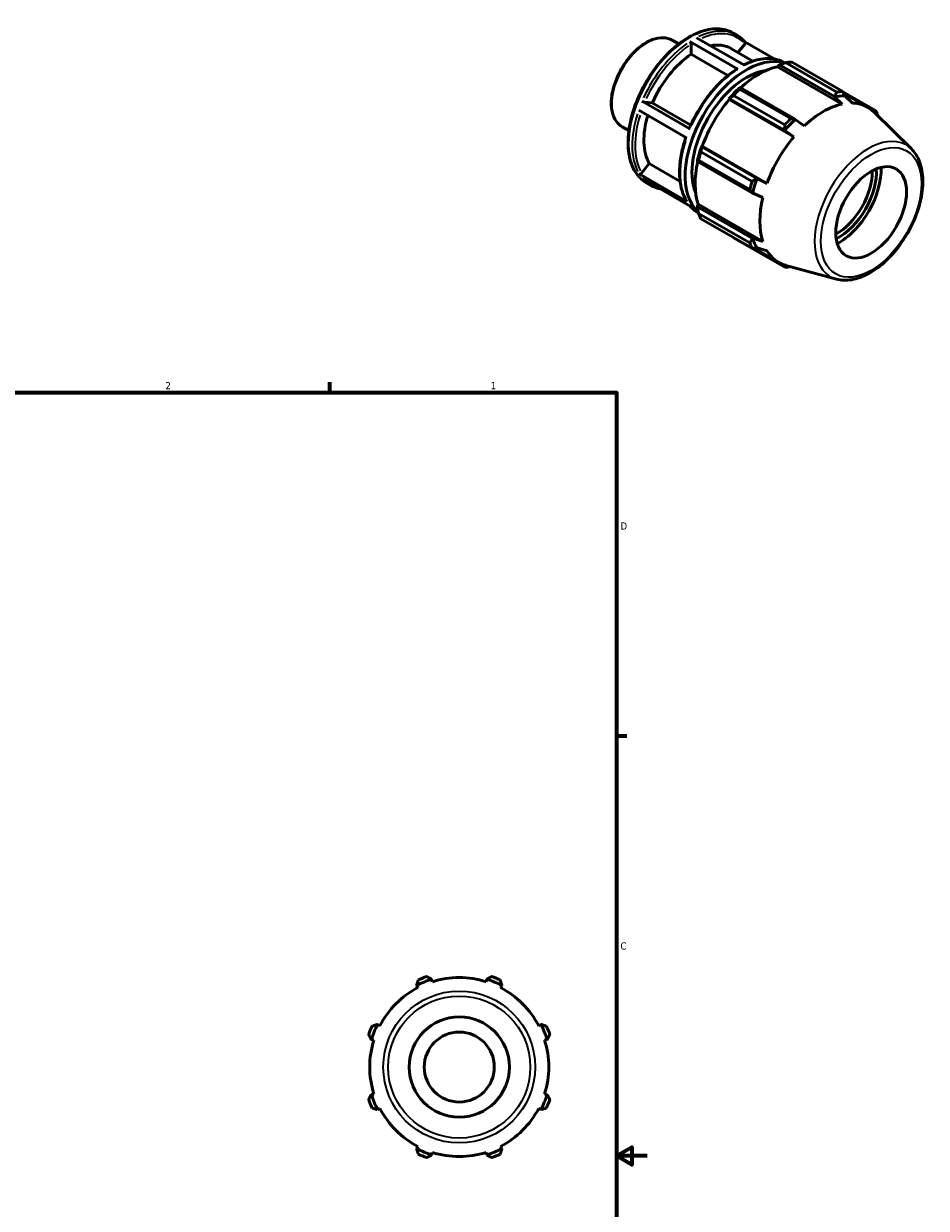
# Model space of a CAD drawing. Header units: inches. Extents: x -2.1 to 37.6, y -5.2 to 25.8.
# Tile 6 of 6: x 25.7 to 37.6, y 10.3 to 25.8. Entities that reach past the tile are written whole.
import ezdxf

# ---------------------------------------------------------------- set-up
doc = ezdxf.new("R2010")
doc.units = ezdxf.units.IN
doc.header["$MEASUREMENT"] = 0
for name, color, linetype, lineweight in [('Border (ANSI)', 7, 'Continuous', 70), ('Visible (ANSI)', 7, 'Continuous', 50), ('Visible Narrow (ANSI)', 7, 'Continuous', 35)]:
    doc.layers.add(name, color=color, linetype=linetype, lineweight=lineweight)
doc.styles.add('Note Text (ANSI)', font='tahoma.ttf')

# ---------------------------------------------------------------- blocks, each defined once
blk = doc.blocks.new('Borders Default Border')
at = {"layer": 'Border (ANSI)'}
for p, q in [((29.75, 21), (29.75, 21.134)), ((33.5, 16.5), (33.634, 16.5))]:
    blk.add_line(p, q, dxfattribs=at)
at = {"layer": 'Border (ANSI)', "flags": 128}
for points in [[(0.5, 1), (0.5, 21), (33.5, 21), (33.5, 1), (0.5, 1)], [(33.9, 11), (33.5, 11), (33.7, 11.115), (33.7, 10.885), (33.5, 11)]]:
    blk.add_lwpolyline(points, dxfattribs=at)
at = {"layer": 'Border (ANSI)', "color": 5, "true_color": 0x0000ff, "char_height": 0.0945, "attachment_point": 7, "style": 'Note Text (ANSI)'}
for s, insert in [('2', (27.596, 21.04)), ('1', (31.854, 21.04)), ('D', (33.553, 19.203)), ('C', (33.552, 13.701))]:
    blk.add_mtext(s, dxfattribs=dict(at, insert=insert))

msp = doc.modelspace()

# ---------------------------------------------------------------- linework, layer by layer
at = {"layer": 'Visible (ANSI)'}
for p, q in [((34.229, 25.611), (34.315, 25.562)), ((34.549, 25.644), (35.175, 25.284)), ((35.027, 25.705), (35.074, 25.678)), ((35.086, 25.232), (34.46, 25.593)), ((34.478, 25.427), (34.478, 25.56)), ((34.998, 25.504), (35.286, 25.338)), ((35.09, 25.451), (35.179, 25.561)), ((35.572, 25.364), (35.18, 25.59)), ((34.959, 25.15), (34.478, 25.427)), ((35.61, 25.274), (35.633, 25.287)), ((35.633, 25.287), (36.352, 24.873)), ((35.701, 25.317), (35.705, 25.315)), ((36.384, 24.932), (35.713, 25.318)), ((35.791, 25.326), (36.462, 24.939)), ((35.607, 25.263), (35.61, 25.274)), ((35.607, 25.263), (36.455, 24.775)), ((35.119, 24.991), (35.106, 24.984)), ((35.837, 24.577), (35.119, 24.991)), ((34.972, 24.842), (34.981, 24.845)), ((34.976, 24.835), (34.972, 24.842)), ((34.976, 24.835), (35.823, 24.347)), ((34.981, 24.845), (35.699, 24.432)), ((35.703, 24.502), (35.032, 24.889)), ((35.11, 24.971), (35.781, 24.584)), ((36.352, 24.873), (36.352, 24.868)), ((36.352, 24.868), (36.455, 24.775)), ((36.889, 24.692), (36.464, 24.936)), ((36.475, 24.915), (36.79, 24.733)), ((36.489, 24.882), (36.489, 24.887)), ((36.588, 24.788), (36.489, 24.882)), ((34.418, 24.335), (33.791, 24.696)), ((33.835, 24.811), (34.462, 24.45)), ((33.87, 24.799), (33.969, 24.79)), ((33.969, 24.79), (34.472, 24.5)), ((37.361, 24.187), (36.872, 24.671)), ((35.839, 24.573), (35.837, 24.577)), ((35.956, 24.488), (35.839, 24.573)), ((33.576, 24.477), (33.662, 24.427)), ((35.699, 24.432), (35.702, 24.429)), ((35.702, 24.429), (35.823, 24.347)), ((34.617, 24.215), (34.615, 24.225)), ((34.615, 24.225), (34.623, 24.225)), ((35.336, 23.802), (34.617, 24.215)), ((34.623, 24.225), (35.47, 23.737)), ((34.606, 24.15), (35.277, 23.763)), ((33.829, 23.871), (33.929, 23.995)), ((33.929, 23.995), (34.333, 23.763)), ((34.56, 24.037), (34.56, 24.023)), ((34.56, 24.023), (35.279, 23.61)), ((35.244, 23.655), (34.573, 24.041)), ((33.795, 23.862), (34.421, 23.501)), ((34.466, 23.438), (33.839, 23.799)), ((33.895, 23.74), (33.942, 23.713)), ((35.34, 23.801), (35.336, 23.802)), ((35.47, 23.737), (35.34, 23.801)), ((35.279, 23.61), (35.283, 23.61)), ((35.283, 23.61), (35.415, 23.551)), ((34.56, 23.455), (34.568, 23.463)), ((34.56, 23.428), (34.56, 23.455)), ((35.279, 23.015), (34.56, 23.428)), ((34.568, 23.463), (35.415, 22.975)), ((34.569, 23.352), (34.572, 23.35)), ((34.573, 23.343), (35.244, 22.957)), ((35.277, 22.886), (34.606, 23.272)), ((35.032, 23.025), (35.703, 22.638)), ((35.283, 23.017), (35.279, 23.015)), ((35.415, 22.975), (35.283, 23.017)), ((35.301, 22.887), (35.621, 22.703)), ((35.336, 22.888), (35.34, 22.891)), ((35.34, 22.891), (35.47, 22.852)), ((36.38, 22.483), (35.716, 22.663)), ((30.883, 13.237), (30.885, 13.233)), ((30.885, 13.233), (30.9, 13.204)), ((31.079, 13.314), (31.078, 13.318)), ((31.089, 13.282), (31.079, 13.314)), ((31.804, 13.314), (31.794, 13.282)), ((31.805, 13.318), (31.804, 13.314)), ((31.983, 13.204), (31.998, 13.233)), ((31.998, 13.233), (32, 13.237)), ((30.373, 12.721), (30.369, 12.723)), ((30.402, 12.706), (30.373, 12.721)), ((32.51, 12.721), (32.481, 12.706)), ((32.514, 12.723), (32.51, 12.721)), ((30.288, 12.528), (30.292, 12.527)), ((30.292, 12.527), (30.324, 12.517)), ((32.559, 12.517), (32.591, 12.527)), ((32.591, 12.527), (32.595, 12.528)), ((30.292, 11.802), (30.288, 11.801)), ((30.324, 11.812), (30.292, 11.802)), ((32.591, 11.802), (32.559, 11.812)), ((32.595, 11.801), (32.591, 11.802)), ((30.369, 11.606), (30.373, 11.608)), ((30.373, 11.608), (30.402, 11.623)), ((32.481, 11.623), (32.51, 11.608)), ((32.51, 11.608), (32.514, 11.606)), ((30.885, 11.096), (30.883, 11.092)), ((30.9, 11.125), (30.885, 11.096)), ((31.078, 11.011), (31.079, 11.015)), ((31.079, 11.015), (31.089, 11.047)), ((31.794, 11.047), (31.804, 11.015)), ((31.804, 11.015), (31.805, 11.011)), ((31.998, 11.096), (31.983, 11.125)), ((32, 11.092), (31.998, 11.096))]:
    msp.add_line(p, q, dxfattribs=at)
for radius in [0.656, 0.458]:
    msp.add_circle((31.442, 12.165), radius, dxfattribs=at)
for radius, start, end in [(1.26, 109.792, 115.208), (1.26, 64.792, 70.208), (1.172, 117.5, 152.5), (1.205, 107.5, 117.5), (1.172, 72.5, 107.5), (1.205, 62.5, 72.5), (1.172, 27.5, 62.5), (1.205, 152.5, 162.5), (1.205, 17.5, 27.5), (1.26, 154.792, 160.208), (1.26, 19.792, 25.208), (1.172, 162.5, 197.5), (1.172, 342.5, 17.5), (1.205, 197.5, 207.5), (1.205, 332.5, 342.5), (1.26, 199.792, 205.208), (1.26, 334.792, 340.208), (1.172, 207.5, 242.5), (1.172, 297.5, 332.5), (1.205, 242.5, 252.5), (1.26, 244.792, 250.208), (1.172, 252.5, 287.5), (1.205, 287.5, 297.5), (1.26, 289.792, 295.208)]:
    msp.add_arc((31.442, 12.165), radius, start, end, dxfattribs=at)
for centre, major_axis, start_param, end_param in [((34.527, 24.685), (0.472, 0.819), 0, 0.469691), ((34.527, 24.685), (-0.472, -0.819), 3.998068, 4.91183), ((35.201, 24.297), (0.566, 0.983), 0.118908, 3.021162), ((35.412, 24.175), (0.629, 1.092), 0.343502, 0.438029), ((35.201, 24.297), (-0.503, -0.874), 3.56127, 5.863508), ((35.358, 24.206), (0.585, 1.015), 0.478032, 1.071949), ((35.358, 24.206), (-0.591, -1.026), 4.23049, 4.405023), ((35.358, 24.206), (0.585, 1.015), 1.26343, 1.874295), ((35.412, 24.175), (0.629, 1.092), 1.1289, 1.223427), ((36.095, 23.781), (0.601, 1.044), 0.303499, 0.478032), ((36.083, 23.789), (0.629, 1.092), 0.343502, 0.438029), ((36.205, 23.718), (-0.585, -1.015), 3.619624, 4.23049), ((36.205, 23.718), (0.585, 1.015), 6.13202, 6.586684), ((36.083, 23.789), (0.629, 1.092), 5.845591, 5.935816), ((34.527, 24.685), (-0.472, -0.819), 5.100313, 5.959028), ((36.095, 23.781), (-0.601, -1.044), 4.23049, 4.405023), ((36.083, 23.789), (-0.629, -1.092), 4.270492, 4.36502), ((35.358, 24.206), (-0.591, -1.026), 5.015888, 5.190421), ((36.205, 23.718), (-0.585, -1.015), 4.405023, 5.015888), ((35.412, 24.175), (0.629, 1.092), 1.914298, 2.008825), ((35.358, 24.206), (0.585, 1.015), 2.065615, 2.659693), ((36.384, 23.615), (-0.327, -0.568), 0.752832, 2.388761), ((36.411, 23.599), (0.347, 0.602), 3.84985, 5.574928), ((36.411, 23.599), (0.39, 0.678), 3.88382, 5.540958), ((36.083, 23.789), (-0.629, -1.092), 5.055891, 5.150418), ((36.095, 23.781), (-0.601, -1.044), 5.015888, 5.190421), ((36.205, 23.718), (-0.585, -1.015), 5.190421, 5.801286), ((35.412, 24.175), (-0.629, -1.092), 5.841289, 5.935816), ((36.095, 23.781), (-0.601, -1.044), 5.801286, 5.975819), ((36.083, 23.789), (-0.629, -1.092), 5.841289, 5.935816), ((36.205, 23.718), (-0.585, -1.015), 5.975819, 6.434351), ((36.083, 23.789), (-0.629, -1.092), 0.343502, 0.437594)]:
    msp.add_ellipse(centre, major_axis=major_axis, ratio=0.578093, start_param=start_param, end_param=end_param, dxfattribs=at)
msp.add_ellipse((36.833, 23.357), major_axis=(0.327, 0.568), ratio=0.578093, dxfattribs=at)
for points, knots in [([(35.027, 25.705), (34.966, 25.74), (34.896, 25.759), (34.744, 25.762), (34.662, 25.746), (34.492, 25.68), (34.405, 25.63), (34.234, 25.5), (34.152, 25.42), (34, 25.241), (33.931, 25.141), (33.813, 24.93), (33.764, 24.819), (33.691, 24.598), (33.667, 24.487), (33.647, 24.277), (33.651, 24.178), (33.687, 24.001), (33.719, 23.923), (33.8, 23.81), (33.844, 23.769), (33.895, 23.74)], [5.499721, 5.499721, 5.499721, 5.499721, 5.805792, 5.805792, 6.121027, 6.121027, 6.444169, 6.444169, 6.767974, 6.767974, 7.091125, 7.091125, 7.414021, 7.414021, 7.737242, 7.737242, 8.061111, 8.061111, 8.383797, 8.383797, 8.641314, 8.641314, 8.641314, 8.641314]), ([(34.229, 25.611), (34.194, 25.631), (34.154, 25.642), (34.066, 25.646), (34.019, 25.637), (33.921, 25.601), (33.87, 25.572), (33.771, 25.498), (33.723, 25.452), (33.635, 25.349), (33.595, 25.291), (33.526, 25.17), (33.498, 25.106), (33.455, 24.978), (33.441, 24.914), (33.429, 24.792), (33.431, 24.734), (33.453, 24.631), (33.472, 24.585), (33.52, 24.518), (33.546, 24.494), (33.576, 24.477)], [5.499721, 5.499721, 5.499721, 5.499721, 5.796542, 5.796542, 6.107483, 6.107483, 6.43254, 6.43254, 6.759205, 6.759205, 7.084751, 7.084751, 7.40983, 7.40983, 7.73546, 7.73546, 8.062191, 8.062191, 8.386638, 8.386638, 8.641314, 8.641314, 8.641314, 8.641314]), ([(35.181, 25.588), (35.175, 25.596), (35.169, 25.603), (35.156, 25.616), (35.149, 25.623), (35.135, 25.635), (35.128, 25.641), (35.113, 25.653), (35.105, 25.658), (35.09, 25.668), (35.082, 25.673), (35.074, 25.678)], [5.296867, 5.296867, 5.296867, 5.296867, 5.3374378, 5.3374378, 5.3780086, 5.3780086, 5.4185793, 5.4185793, 5.4591501, 5.4591501, 5.4997209, 5.4997209, 5.4997209, 5.4997209]), ([(34.46, 25.593), (34.462, 25.591), (34.464, 25.589), (34.469, 25.585), (34.471, 25.582), (34.474, 25.576), (34.476, 25.572), (34.478, 25.567), (34.478, 25.563), (34.478, 25.56)], [0, 0, 0, 0, 0.02464324, 0.02464324, 0.04930981, 0.04930981, 0.07400532, 0.07400532, 0.098726, 0.098726, 0.098726, 0.098726]), ([(35.181, 25.588), (35.182, 25.588), (35.182, 25.587), (35.184, 25.584), (35.185, 25.581), (35.186, 25.576), (35.185, 25.572), (35.183, 25.567), (35.181, 25.564), (35.179, 25.561)], [0.01727693, 0.01727693, 0.01727693, 0.01727693, 0.02464324, 0.02464324, 0.04930981, 0.04930981, 0.07400532, 0.07400532, 0.098726, 0.098726, 0.098726, 0.098726]), ([(35.701, 25.317), (35.672, 25.334), (35.641, 25.347), (35.575, 25.365), (35.541, 25.37), (35.469, 25.373), (35.433, 25.371), (35.357, 25.359), (35.319, 25.349), (35.243, 25.323), (35.206, 25.307), (35.168, 25.288)], [5.4997209, 5.4997209, 5.4997209, 5.4997209, 5.6462809, 5.6462809, 5.7928409, 5.7928409, 5.9394009, 5.9394009, 6.085961, 6.085961, 6.2258287, 6.2258287, 6.2258287, 6.2258287]), ([(35.073, 25.233), (35.023, 25.2), (34.974, 25.163), (34.877, 25.079), (34.83, 25.033), (34.74, 24.933), (34.697, 24.879), (34.617, 24.766), (34.579, 24.707), (34.511, 24.584), (34.48, 24.522), (34.453, 24.458)], [0.0612684, 0.0612684, 0.0612684, 0.0612684, 0.2482881, 0.2482881, 0.4353078, 0.4353078, 0.6223275, 0.6223275, 0.8093472, 0.8093472, 0.9963669, 0.9963669, 0.9963669, 0.9963669]), ([(35.073, 25.233), (35.073, 25.233), (35.073, 25.233), (35.075, 25.234), (35.077, 25.234), (35.081, 25.234), (35.084, 25.233), (35.086, 25.232)], [0.34379983, 0.34379983, 0.34379983, 0.34379983, 0.34560191, 0.34560191, 0.37026848, 0.37026848, 0.39491172, 0.39491172, 0.39491172, 0.39491172]), ([(33.87, 24.799), (33.868, 24.799), (33.865, 24.799), (33.859, 24.801), (33.856, 24.802), (33.85, 24.804), (33.846, 24.805), (33.84, 24.808), (33.837, 24.81), (33.835, 24.811)], [0.29609446, 0.29609446, 0.29609446, 0.29609446, 0.32079538, 0.32079538, 0.34547908, 0.34547908, 0.37014295, 0.37014295, 0.39479085, 0.39479085, 0.39479085, 0.39479085]), ([(34.462, 24.45), (34.459, 24.451), (34.457, 24.453), (34.454, 24.455), (34.454, 24.456), (34.453, 24.457), (34.453, 24.458), (34.453, 24.458)], [0, 0, 0, 0, 0.0246479, 0.0246479, 0.04931178, 0.04931178, 0.05935768, 0.05935768, 0.05935768, 0.05935768]), ([(34.408, 24.34), (34.387, 24.277), (34.369, 24.214), (34.342, 24.089), (34.333, 24.027), (34.324, 23.907), (34.325, 23.849), (34.334, 23.739), (34.344, 23.687), (34.373, 23.59), (34.392, 23.546), (34.415, 23.507)], [1.1111363, 1.1111363, 1.1111363, 1.1111363, 1.2956659, 1.2956659, 1.4827378, 1.4827378, 1.6698097, 1.6698097, 1.8568815, 1.8568815, 2.0439534, 2.0439534, 2.0439534, 2.0439534]), ([(36.38, 22.483), (36.442, 22.466), (36.508, 22.464), (36.651, 22.488), (36.727, 22.516), (36.881, 22.6), (36.958, 22.657), (37.103, 22.794), (37.171, 22.874), (37.292, 23.047), (37.345, 23.141), (37.43, 23.333), (37.463, 23.431), (37.504, 23.624), (37.513, 23.719), (37.504, 23.895), (37.487, 23.976), (37.432, 24.1), (37.4, 24.148), (37.361, 24.187)], [2.509294, 2.509294, 2.509294, 2.509294, 2.799875, 2.799875, 3.118485, 3.118485, 3.449377, 3.449377, 3.779579, 3.779579, 4.108264, 4.108264, 4.437029, 4.437029, 4.767401, 4.767401, 5.098022, 5.098022, 5.348555, 5.348555, 5.348555, 5.348555]), ([(33.829, 23.871), (33.827, 23.869), (33.824, 23.866), (33.819, 23.862), (33.815, 23.861), (33.809, 23.859), (33.806, 23.859), (33.8, 23.859), (33.797, 23.86), (33.795, 23.862)], [0.29609446, 0.29609446, 0.29609446, 0.29609446, 0.32079538, 0.32079538, 0.34547908, 0.34547908, 0.37014295, 0.37014295, 0.39479085, 0.39479085, 0.39479085, 0.39479085]), ([(33.942, 23.713), (33.971, 23.696), (34.003, 23.683), (34.047, 23.67), (34.059, 23.668), (34.071, 23.665)], [2.3581282, 2.3581282, 2.3581282, 2.3581282, 2.5046882, 2.5046882, 2.5568649, 2.5568649, 2.5568649, 2.5568649]), ([(34.421, 23.501), (34.419, 23.502), (34.417, 23.504), (34.415, 23.506), (34.415, 23.507), (34.415, 23.507)], [0, 0, 0, 0, 0.0246479, 0.0246479, 0.02588973, 0.02588973, 0.02588973, 0.02588973]), ([(34.464, 23.439), (34.469, 23.433), (34.475, 23.426), (34.488, 23.414), (34.494, 23.407), (34.508, 23.394), (34.516, 23.388), (34.53, 23.377), (34.538, 23.372), (34.553, 23.361), (34.561, 23.356), (34.569, 23.352)], [2.1593915, 2.1593915, 2.1593915, 2.1593915, 2.1958452, 2.1958452, 2.2364159, 2.2364159, 2.2769867, 2.2769867, 2.3175574, 2.3175574, 2.3581282, 2.3581282, 2.3581282, 2.3581282])]:
    msp.add_open_spline(points, degree=3, knots=knots, dxfattribs=at)
for points, weights in [([(35.633, 25.287), (35.672, 25.302), (35.713, 25.318)], [1.00552140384, 1.01053525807, 1.01474507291]), ([(35.11, 24.971), (35.114, 24.981), (35.119, 24.991)], [1.01474507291, 1.01053525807, 1.00552140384]), ([(34.981, 24.845), (35.006, 24.867), (35.032, 24.889)], [1.00552140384, 1.01053525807, 1.01474507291]), ([(36.352, 24.873), (36.368, 24.902), (36.384, 24.932)], [1.00008034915, 1.00044860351, 1]), ([(36.462, 24.939), (36.476, 24.912), (36.489, 24.887)], [1, 1.00044860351, 1.00008034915]), ([(36.863, 24.68), (36.876, 24.686), (36.889, 24.692)], [1.00022069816, 1.00032588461, 1]), ([(35.781, 24.584), (35.81, 24.58), (35.837, 24.577)], [1, 1.00044860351, 1.00008034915]), ([(35.699, 24.432), (35.701, 24.466), (35.703, 24.502)], [1.00008034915, 1.00044860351, 1]), ([(34.606, 24.15), (34.611, 24.183), (34.617, 24.215)], [1.01474507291, 1.01053525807, 1.00552140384]), ([(34.56, 24.023), (34.566, 24.032), (34.573, 24.041)], [1.00552140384, 1.01053525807, 1.01474507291]), ([(35.277, 23.763), (35.307, 23.783), (35.336, 23.802)], [1, 1.00044860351, 1.00008034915]), ([(35.279, 23.61), (35.262, 23.632), (35.244, 23.655)], [1.00008034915, 1.00044860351, 1]), ([(34.573, 23.343), (34.566, 23.387), (34.56, 23.428)], [1.01474507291, 1.01053525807, 1.00552140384]), ([(35.032, 23.025), (35.031, 23.026), (35.03, 23.028)], [1.01474507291, 1.01453177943, 1.01431642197]), ([(35.244, 22.957), (35.262, 22.986), (35.279, 23.015)], [1, 1.00044860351, 1.00008034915]), ([(35.336, 22.888), (35.307, 22.887), (35.277, 22.886)], [1.00008034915, 1.00044860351, 1]), ([(35.703, 22.638), (35.702, 22.653), (35.7, 22.668)], [1, 1.00033660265, 1.00021331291]), ([(31.015, 13.35), (31.047, 13.334), (31.078, 13.318)], [1, 1.00044860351, 1.00008034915]), ([(31.805, 13.318), (31.836, 13.334), (31.868, 13.35)], [1.00008034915, 1.00044860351, 1]), ([(30.883, 13.237), (30.894, 13.27), (30.905, 13.305)], [1.00008034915, 1.00044860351, 1]), ([(31.978, 13.305), (31.989, 13.27), (32, 13.237)], [1, 1.00044860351, 1.00008034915]), ([(30.302, 12.701), (30.336, 12.712), (30.369, 12.723)], [1, 1.00044860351, 1.00008034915]), ([(32.514, 12.723), (32.547, 12.712), (32.582, 12.701)], [1.00008034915, 1.00044860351, 1]), ([(30.288, 12.528), (30.272, 12.559), (30.256, 12.591)], [1.00008034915, 1.00044860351, 1]), ([(32.627, 12.591), (32.611, 12.559), (32.595, 12.528)], [1, 1.00044860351, 1.00008034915]), ([(30.256, 11.738), (30.272, 11.77), (30.288, 11.801)], [1, 1.00044860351, 1.00008034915]), ([(32.595, 11.801), (32.611, 11.77), (32.627, 11.738)], [1.00008034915, 1.00044860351, 1]), ([(30.369, 11.606), (30.336, 11.617), (30.302, 11.628)], [1.00008034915, 1.00044860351, 1]), ([(32.582, 11.628), (32.547, 11.617), (32.514, 11.606)], [1, 1.00044860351, 1.00008034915]), ([(30.905, 11.025), (30.894, 11.059), (30.883, 11.092)], [1, 1.00044860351, 1.00008034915]), ([(32, 11.092), (31.989, 11.059), (31.978, 11.025)], [1.00008034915, 1.00044860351, 1]), ([(31.078, 11.011), (31.047, 10.995), (31.015, 10.979)], [1.00008034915, 1.00044860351, 1]), ([(31.868, 10.979), (31.836, 10.995), (31.805, 11.011)], [1, 1.00044860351, 1.00008034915])]:
    msp.add_rational_spline(points, weights, degree=2, dxfattribs=at)
at = {"layer": 'Visible Narrow (ANSI)'}
for radius in [0.994, 0.93]:
    msp.add_circle((31.442, 12.165), radius, dxfattribs=at)
for centre, major_axis, start_param, end_param in [((34.461, 24.722), (-0.566, -0.983), 3.298672, 6.126106), ((34.508, 24.695), (0.566, 0.983), 0.036656, 0.696464), ((33.902, 25.044), (-0.327, -0.567), 3.298672, 6.126106), ((34.527, 24.685), (0.553, 0.96), 6.127115, 6.944229), ((34.508, 24.695), (-0.566, -0.983), 4.032684, 4.875109), ((34.527, 24.685), (0.553, 0.96), 0.892401, 1.732455), ((35.135, 24.334), (0.566, 0.983), 0.036656, 0.696464), ((35.135, 24.334), (0.566, 0.983), 0.891091, 1.733516), ((34.508, 24.695), (-0.566, -0.983), 5.079882, 5.922306), ((34.527, 24.685), (-0.553, -0.96), 5.087301, 5.921567), ((36.796, 23.378), (0.496, 0.862), 0.021031, 3.120562), ((35.135, 24.334), (-0.566, -0.983), 5.079882, 5.922306), ((34.508, 24.695), (-0.566, -0.983), 6.090423, 6.27304), ((35.135, 24.334), (-0.566, -0.983), 6.090423, 6.27304)]:
    msp.add_ellipse(centre, major_axis=major_axis, ratio=0.578093, start_param=start_param, end_param=end_param, dxfattribs=at)
msp.add_ellipse((36.833, 23.357), major_axis=(-0.464, -0.806), ratio=0.578093, dxfattribs=at)

# ---------------------------------------------------------------- block references
msp.add_blockref('Borders Default Border', (0, 0))

doc.saveas('drawing.dxf')
